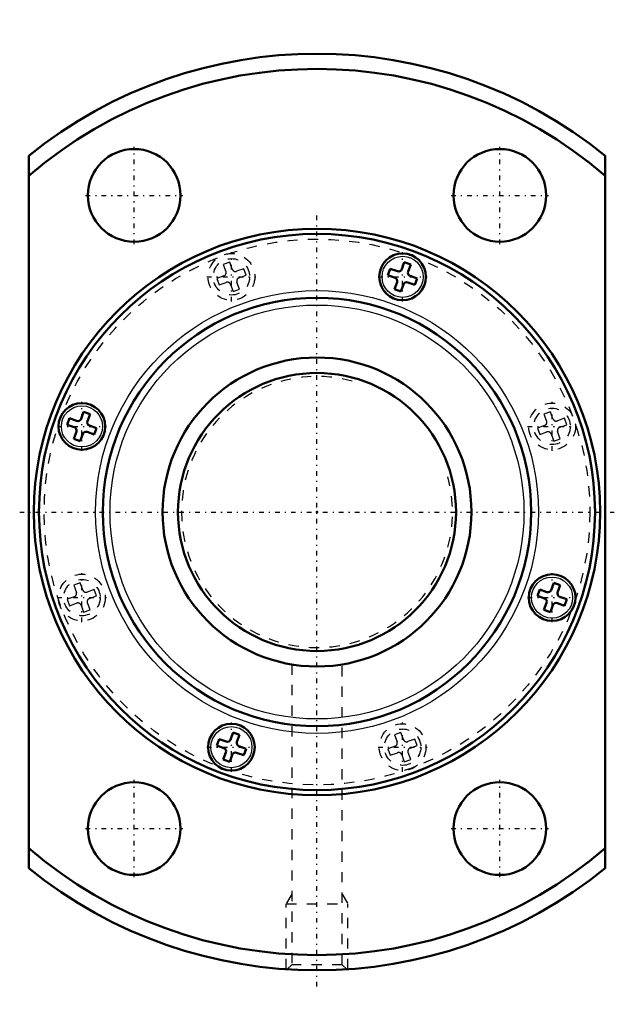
# Model space of a CAD drawing. Header units: millimetres. Extents: x -28.9 to 28.9, y -47.8 to 47.8.
import ezdxf

# ---------------------------------------------------------------- set-up
doc = ezdxf.new("R2010")
doc.units = ezdxf.units.MM
doc.linetypes.add('Center', pattern=[1.5, 0.45, -0.5, 0.05, -0.5])
doc.linetypes.add('Dashed', pattern=[2, 1, -1])
for name, color, linetype, lineweight in [('2d ConnectionPoints', 7, 'Continuous', 50), ('AM_0', 7, 'Continuous', 50), ('AM_4', 3, 'Continuous', 25), ('AM_5', 3, 'Continuous', 25), ('AM_7', 7, 'Center', 25), ('AM_9', 6, 'Dashed', 25)]:
    doc.layers.add(name, color=color, linetype=linetype, lineweight=lineweight)

# ---------------------------------------------------------------- blocks, each defined once
blk = doc.blocks.new('1_WTF3060_3ZZ_Nut_0_in_WTF3060_3ZZ_160_1LC7T_000_rev_2')
at = {"layer": 'AM_0'}
for p, q in [((-28, 34.587), (-28, -34.587)), ((28, -34.587), (28, 34.587)), ((8.48, 24.263), (8.227, 23.568)), ((8.48, 24.263), (9.1, 24.037)), ((8.847, 23.342), (9.1, 24.037)), ((7.108, 23.623), (6.883, 23.003)), ((6.883, 23.003), (7.578, 22.75)), ((7.804, 23.37), (7.108, 23.623)), ((7.775, 22.327), (7.522, 21.632)), ((8.142, 21.406), (8.395, 22.101)), ((8.818, 22.299), (9.514, 22.046)), ((9.74, 22.666), (9.044, 22.919)), ((9.514, 22.046), (9.74, 22.666)), ((7.522, 21.632), (8.142, 21.406)), ((-22.666, 9.74), (-22.919, 9.044)), ((-22.666, 9.74), (-22.046, 9.514)), ((-24.037, 9.1), (-24.263, 8.48)), ((-23.342, 8.847), (-24.037, 9.1)), ((-22.299, 8.818), (-22.046, 9.514)), ((-24.263, 8.48), (-23.568, 8.227)), ((-23.37, 7.804), (-23.623, 7.108)), ((-22.327, 7.775), (-21.632, 7.522)), ((-21.406, 8.142), (-22.101, 8.395)), ((-21.632, 7.522), (-21.406, 8.142)), ((-23.623, 7.108), (-23.003, 6.883)), ((-23.003, 6.883), (-22.75, 7.578)), ((21.632, -7.522), (21.406, -8.142)), ((22.327, -7.775), (21.632, -7.522)), ((23.003, -6.883), (22.75, -7.578)), ((23.003, -6.883), (23.623, -7.108)), ((23.37, -7.804), (23.623, -7.108)), ((21.406, -8.142), (22.101, -8.395)), ((24.263, -8.48), (23.568, -8.227)), ((24.037, -9.1), (24.263, -8.48)), ((22.299, -8.818), (22.046, -9.514)), ((22.046, -9.514), (22.666, -9.74)), ((22.666, -9.74), (22.919, -9.044)), ((23.342, -8.847), (24.037, -9.1)), ((-8.142, -21.406), (-8.395, -22.101)), ((-8.142, -21.406), (-7.522, -21.632)), ((-7.775, -22.327), (-7.522, -21.632)), ((-9.514, -22.046), (-9.74, -22.666)), ((-9.74, -22.666), (-9.044, -22.919)), ((-8.818, -22.299), (-9.514, -22.046)), ((-6.883, -23.003), (-7.578, -22.75)), ((-8.847, -23.342), (-9.1, -24.037)), ((-8.48, -24.263), (-8.227, -23.568)), ((-7.804, -23.37), (-7.108, -23.623)), ((-7.108, -23.623), (-6.883, -23.003)), ((-9.1, -24.037), (-8.48, -24.263))]:
    blk.add_line(p, q, dxfattribs=at)
for centre, radius in [((-17.75, 30.744), 4.5), ((17.75, 30.744), 4.5), ((0, 0), 27.5), ((0, 0), 27), ((8.311, 22.835), 2.27), ((0, 0), 20.8), ((-22.835, 8.311), 2.27), ((22.835, -8.311), 2.27), ((-8.311, -22.835), 2.27), ((-17.75, -30.744), 4.5), ((17.75, -30.744), 4.5)]:
    blk.add_circle(centre, radius, dxfattribs=at)
for centre, radius, start, end in [((0, 0), 44.5, 51.00788, 128.99212), ((0, 0), 43.017, 49.38972, 130.61028), ((7.917, 23.68), 0.33, 250, 340), ((9.157, 23.229), 0.33, 160, 250), ((7.465, 22.44), 0.33, 340, 70), ((8.706, 21.989), 0.33, 70, 160), ((-23.229, 9.157), 0.33, 250, 340), ((-21.989, 8.706), 0.33, 160, 250), ((-23.68, 7.917), 0.33, 340, 70), ((-22.44, 7.465), 0.33, 70, 160), ((22.44, -7.465), 0.33, 250, 340), ((21.989, -8.706), 0.33, 340, 70), ((23.68, -7.917), 0.33, 160, 250), ((23.229, -9.157), 0.33, 70, 160), ((-9.157, -23.229), 0.33, 340, 70), ((-8.706, -21.989), 0.33, 250, 340), ((-7.465, -22.44), 0.33, 160, 250), ((-7.917, -23.68), 0.33, 70, 160), ((0, 0), 43.017, 229.38972, 310.61028), ((0, 0), 44.5, 231.00788, 308.99212)]:
    blk.add_arc(centre, radius, start, end, dxfattribs=at)
at = {"layer": 'AM_4'}
for centre, radius in [((8.311, 22.835), 1.995), ((0, 0), 21.5), ((0, 0), 20.1), ((-22.835, 8.311), 1.995), ((22.835, -8.311), 1.995), ((-8.311, -22.835), 1.995)]:
    blk.add_circle(centre, radius, dxfattribs=at)
at = {"layer": 'AM_5', "linetype": 'Dashed'}
for p, q in [((-2.459, -37.112), (-3, -38.05)), ((2.459, -37.112), (3, -38.05)), ((-3, -44.399), (-3, -38.05)), ((-3, -38.05), (3, -38.05)), ((3, -44.399), (3, -38.05))]:
    blk.add_line(p, q, dxfattribs=at)
at = {"layer": 'AM_7'}
for p, q in [((-17.75, 26.019), (-17.75, 35.469)), ((17.75, 26.019), (17.75, 35.469)), ((-22.475, 30.744), (-13.025, 30.744)), ((13.025, 30.744), (22.475, 30.744)), ((0, -46.075), (0, 28.875)), ((-8.311, 20.451), (-8.311, 25.218)), ((8.311, 20.451), (8.311, 25.218)), ((-10.695, 22.835), (-5.928, 22.835)), ((5.928, 22.835), (10.695, 22.835)), ((-22.835, 5.928), (-22.835, 10.695)), ((22.835, 5.928), (22.835, 10.695)), ((-25.218, 8.311), (-20.451, 8.311)), ((20.451, 8.311), (25.218, 8.311)), ((-28.875, 0), (28.875, 0)), ((-22.835, -10.695), (-22.835, -5.928)), ((22.835, -10.695), (22.835, -5.928)), ((-25.218, -8.311), (-20.451, -8.311)), ((20.451, -8.311), (25.218, -8.311)), ((-8.311, -25.218), (-8.311, -20.451)), ((8.311, -25.218), (8.311, -20.451)), ((-10.695, -22.835), (-5.928, -22.835)), ((5.928, -22.835), (10.695, -22.835)), ((-17.75, -35.469), (-17.75, -26.019)), ((17.75, -35.469), (17.75, -26.019)), ((-22.475, -30.744), (-13.025, -30.744)), ((13.025, -30.744), (22.475, -30.744))]:
    blk.add_line(p, q, dxfattribs=at)
at = {"layer": 'AM_9'}
for p, q in [((-8.48, 24.263), (-9.1, 24.037)), ((-9.1, 24.037), (-8.847, 23.342)), ((-8.227, 23.568), (-8.48, 24.263)), ((-7.108, 23.623), (-7.804, 23.37)), ((-7.578, 22.75), (-6.883, 23.003)), ((-6.883, 23.003), (-7.108, 23.623)), ((-9.044, 22.919), (-9.74, 22.666)), ((-9.74, 22.666), (-9.514, 22.046)), ((-9.514, 22.046), (-8.818, 22.299)), ((-8.395, 22.101), (-8.142, 21.406)), ((-7.522, 21.632), (-7.775, 22.327)), ((-8.142, 21.406), (-7.522, 21.632)), ((22.666, 9.74), (22.046, 9.514)), ((22.919, 9.044), (22.666, 9.74)), ((22.046, 9.514), (22.299, 8.818)), ((24.037, 9.1), (23.342, 8.847)), ((24.263, 8.48), (24.037, 9.1)), ((22.101, 8.395), (21.406, 8.142)), ((21.406, 8.142), (21.632, 7.522)), ((21.632, 7.522), (22.327, 7.775)), ((23.623, 7.108), (23.37, 7.804)), ((23.568, 8.227), (24.263, 8.48)), ((22.75, 7.578), (23.003, 6.883)), ((23.003, 6.883), (23.623, 7.108)), ((-23.003, -6.883), (-23.623, -7.108)), ((-23.623, -7.108), (-23.37, -7.804)), ((-22.75, -7.578), (-23.003, -6.883)), ((-21.632, -7.522), (-22.327, -7.775)), ((-21.406, -8.142), (-21.632, -7.522)), ((-23.568, -8.227), (-24.263, -8.48)), ((-24.263, -8.48), (-24.037, -9.1)), ((-22.101, -8.395), (-21.406, -8.142)), ((-24.037, -9.1), (-23.342, -8.847)), ((-22.919, -9.044), (-22.666, -9.74)), ((-22.666, -9.74), (-22.046, -9.514)), ((-22.046, -9.514), (-22.299, -8.818)), ((-2.459, -14.798), (-2.459, -43.959)), ((2.459, -43.959), (2.459, -14.797)), ((8.142, -21.406), (7.522, -21.632)), ((7.522, -21.632), (7.775, -22.327)), ((8.395, -22.101), (8.142, -21.406)), ((7.578, -22.75), (6.883, -23.003)), ((9.514, -22.046), (8.818, -22.299)), ((9.044, -22.919), (9.74, -22.666)), ((9.74, -22.666), (9.514, -22.046)), ((6.883, -23.003), (7.108, -23.623)), ((7.108, -23.623), (7.804, -23.37)), ((8.227, -23.568), (8.48, -24.263)), ((9.1, -24.037), (8.847, -23.342)), ((8.48, -24.263), (9.1, -24.037)), ((-2.459, -43.959), (-2.9, -44.4)), ((2.459, -43.959), (-2.459, -43.959)), ((2.903, -44.403), (2.459, -43.959))]:
    blk.add_line(p, q, dxfattribs=at)
for centre, radius in [((0, 0), 26.5), ((-8.311, 22.835), 2.27), ((-8.311, 22.835), 1.77), ((22.835, 8.311), 2.27), ((22.835, 8.311), 1.77), ((-22.835, -8.311), 2.27), ((-22.835, -8.311), 1.77), ((8.311, -22.835), 2.27), ((8.311, -22.835), 1.77)]:
    blk.add_circle(centre, radius, dxfattribs=at)
for centre, start, end in [((-9.157, 23.229), 290, 20), ((-7.917, 23.68), 200, 290), ((-8.706, 21.989), 20, 110), ((-7.465, 22.44), 110, 200), ((21.989, 8.706), 290, 20), ((23.229, 9.157), 200, 290), ((22.44, 7.465), 20, 110), ((23.68, 7.917), 110, 200), ((-22.44, -7.465), 200, 290), ((-23.68, -7.917), 290, 20), ((-21.989, -8.706), 110, 200), ((-23.229, -9.157), 20, 110), ((7.465, -22.44), 290, 20), ((8.706, -21.989), 200, 290), ((9.157, -23.229), 110, 200), ((7.917, -23.68), 20, 110)]:
    blk.add_arc(centre, 0.33, start, end, dxfattribs=at)
blk = doc.blocks.new('2_WTF3060_30ZZ0_Shaft_0_in_WTF3060_3ZZ_160_1LC7T_000_rev_2')
at = {"layer": 'AM_0'}
for radius in [15, 13.5]:
    blk.add_circle((0, 0), radius, dxfattribs=at)
at = {"layer": 'AM_5', "linetype": 'Dashed'}
blk.add_arc((0, 0), 13.159, 75, 15, dxfattribs=at)

msp = doc.modelspace()

# ---------------------------------------------------------------- linework, layer by layer
at = {"layer": '2d ConnectionPoints'}
msp.add_point((0, 0), dxfattribs=at)
msp.add_point((0, 0), dxfattribs=at)
msp.add_point((0, 0), dxfattribs=at)

# ---------------------------------------------------------------- block references
for name in ['1_WTF3060_3ZZ_Nut_0_in_WTF3060_3ZZ_160_1LC7T_000_rev_2', '2_WTF3060_30ZZ0_Shaft_0_in_WTF3060_3ZZ_160_1LC7T_000_rev_2']:
    msp.add_blockref(name, (0, 0))

doc.saveas('drawing.dxf')
